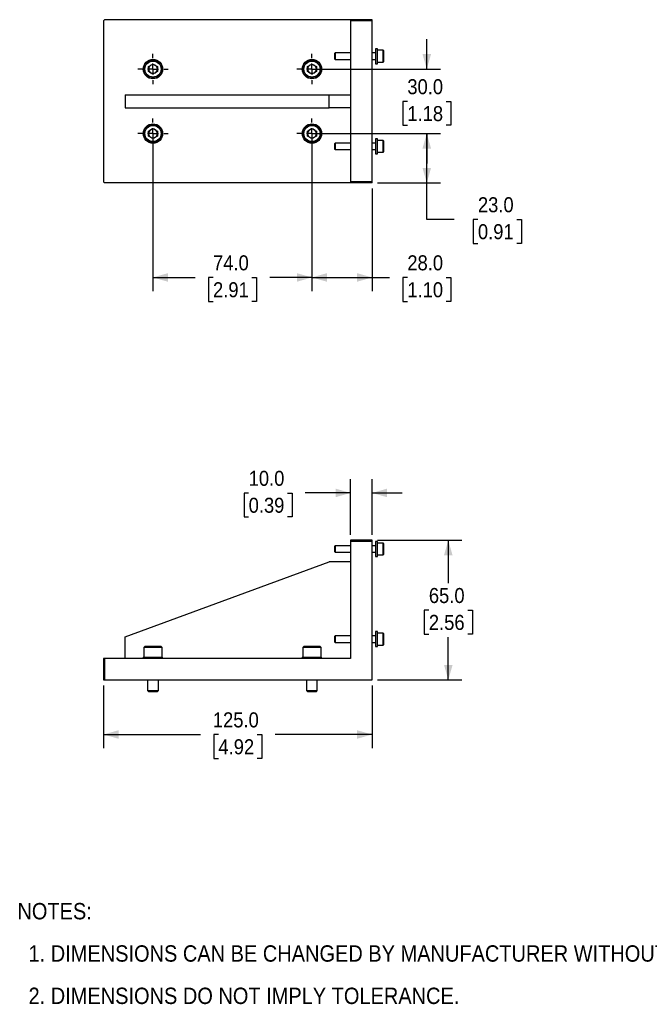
# Model space of a CAD drawing. Header units: millimetres. Extents: x 20 to 864, y 0 to 521.
# Tile 1 of 5: x 20 to 313, y 23 to 482. Entities that reach past the tile are written whole.
import ezdxf

# ---------------------------------------------------------------- set-up
doc = ezdxf.new("R2010")
doc.units = ezdxf.units.MM
doc.header["$LTSCALE"] = 2
doc.linetypes.add('SLD-Center', pattern=[19.05, 15.24, -1.27, 1.27, -1.27])
doc.linetypes.add('SLD-Solid', pattern=[0])
doc.layers.add('CENTER', color=40, linetype='SLD-Center')
doc.layers.add('DIMENSIONS', color=140, linetype='SLD-Solid', lineweight=25)
doc.layers.add('TEXT', color=140, linetype='SLD-Solid', lineweight=25)
doc.styles.add('SLDTEXTSTYLE0', font='GOTHIC.TTF', dxfattribs={"width": 0.913})
doc.dimstyles.new('SLDDIMSTYLE0', dxfattribs={"dimtxt": 7, "dimasz": 7, "dimexe": 0, "dimexo": 0.0625, "dimgap": 1.75, "dimtad": 0, "dimtih": 1, "dimtoh": 1, "dimdec": 1, "dimrnd": 1e-09, "dimzin": 4, "dimdsep": 46, "dimtxsty": 'SLDTEXTSTYLE0', "dimsah": 1, "dimcen": 0.09, "dimadec": 0, "dimazin": 1, "dimtfac": 1, "dimtdec": 1, "dimtofl": 0, "dimtmove": 0, "dimatfit": 3, "dimfxl": 0, "dimfrac": 2, "dimtolj": 1, "dimtzin": 12, "dimarcsym": 0})
doc.dimstyles.new('SLDDIMSTYLE1', dxfattribs={"dimtxt": 7, "dimasz": 7, "dimexe": 0, "dimexo": 0.0625, "dimgap": 1.75, "dimtad": 0, "dimtih": 1, "dimtoh": 1, "dimdec": 1, "dimrnd": 1e-09, "dimzin": 4, "dimdsep": 46, "dimtxsty": 'SLDTEXTSTYLE0', "dimsah": 1, "dimcen": 0.09, "dimadec": 0, "dimazin": 1, "dimtfac": 1, "dimtdec": 1, "dimtmove": 0, "dimatfit": 0, "dimfxl": 0, "dimfrac": 2, "dimtolj": 1, "dimtzin": 12, "dimarcsym": 0})

# ---------------------------------------------------------------- blocks, each defined once
blk = doc.blocks.new('SW_NOTE_0_2')
at = {"layer": 'TEXT', "color": 0, "char_height": 7.62, "attachment_point": 1, "style": 'SLDTEXTSTYLE0'}
for s, insert in [('NOTES:', (0, 9.73)), ('  1. DIMENSIONS CAN BE CHANGED BY MANUFACTURER WITHOUT NOTICE.', (0, -9.97)), ('  2. DIMENSIONS DO NOT IMPLY TOLERANCE.', (0, -29.68))]:
    blk.add_mtext(s, dxfattribs=dict(at, insert=insert))
blk = doc.blocks.new('_D')
at = {"layer": 'DIMENSIONS'}
for p, q in [((58.63, 171.85), (58.63, 142.64)), ((183.63, 171.85), (183.63, 142.64)), ((58.63, 148.99), (103.81, 148.99)), ((112.08, 148.94), (109.94, 148.94)), ((109.94, 148.94), (109.94, 137.83)), ((130.18, 148.94), (132.31, 148.94)), ((132.31, 148.94), (132.31, 137.83)), ((183.63, 148.99), (138.45, 148.99)), ((109.94, 137.83), (112.08, 137.83)), ((132.31, 137.83), (130.18, 137.83))]:
    blk.add_line(p, q, dxfattribs=at)
for points in [[(58.63, 148.99), (65.63, 146.99), (65.63, 150.99)], [(183.63, 148.99), (176.63, 150.99), (176.63, 146.99)]]:
    blk.add_solid(points, dxfattribs=at)
at = {"layer": 'DIMENSIONS', "char_height": 7, "attachment_point": 1, "style": 'SLDTEXTSTYLE0'}
for s, insert in [('125.0', (109.49, 159.3)), ('4.92', (112.08, 146.77))]:
    blk.add_mtext(s, dxfattribs=dict(at, insert=insert))
blk = doc.blocks.new('_D_1')
at = {"layer": 'DIMENSIONS'}
for p, q in [((186.17, 239.39), (225.45, 239.39)), ((219.1, 239.39), (219.1, 219.48)), ((210.05, 206.84), (207.92, 206.84)), ((207.92, 206.84), (207.92, 195.73)), ((228.16, 206.84), (230.29, 206.84)), ((230.29, 206.84), (230.29, 195.73)), ((207.92, 195.73), (210.05, 195.73)), ((219.1, 174.39), (219.1, 194.31)), ((230.29, 195.73), (228.16, 195.73)), ((186.17, 174.39), (225.45, 174.39))]:
    blk.add_line(p, q, dxfattribs=at)
for points in [[(219.1, 239.39), (217.1, 232.39), (221.1, 232.39)], [(219.1, 174.39), (221.1, 181.39), (217.1, 181.39)]]:
    blk.add_solid(points, dxfattribs=at)
at = {"layer": 'DIMENSIONS', "char_height": 7, "attachment_point": 1, "style": 'SLDTEXTSTYLE0'}
for s, insert in [('65.0', (210.05, 217.2)), ('2.56', (210.05, 204.67))]:
    blk.add_mtext(s, dxfattribs=dict(at, insert=insert))
blk = doc.blocks.new('_D_2')
at = {"layer": 'DIMENSIONS'}
for p, q in [((173.63, 241.93), (173.63, 267.8)), ((183.63, 241.93), (183.63, 267.8)), ((126.16, 261.39), (124.02, 261.39)), ((124.02, 261.39), (124.02, 250.28)), ((144.26, 261.39), (146.39, 261.39)), ((146.39, 261.39), (146.39, 250.28)), ((173.63, 261.45), (152.53, 261.45)), ((183.63, 261.45), (197.63, 261.45)), ((124.02, 250.28), (126.16, 250.28)), ((146.39, 250.28), (144.26, 250.28))]:
    blk.add_line(p, q, dxfattribs=at)
for points in [[(173.63, 261.45), (166.63, 263.45), (166.63, 259.45)], [(183.63, 261.45), (190.63, 259.45), (190.63, 263.45)]]:
    blk.add_solid(points, dxfattribs=at)
at = {"layer": 'DIMENSIONS', "char_height": 7, "attachment_point": 1, "style": 'SLDTEXTSTYLE0'}
for s, insert in [('10.0', (126.16, 271.76)), ('0.39', (126.16, 259.22))]:
    blk.add_mtext(s, dxfattribs=dict(at, insert=insert))
blk = doc.blocks.new('_D_8')
at = {"layer": 'DIMENSIONS'}
for p, q in [((155.63, 426.23), (155.63, 355.42)), ((183.63, 403.23), (183.63, 355.42)), ((155.63, 361.77), (183.63, 361.77)), ((183.63, 361.77), (191.76, 361.77)), ((200.03, 361.72), (197.89, 361.72)), ((197.89, 361.72), (197.89, 350.6)), ((218.13, 361.72), (220.26, 361.72)), ((220.26, 361.72), (220.26, 350.6)), ((197.89, 350.6), (200.03, 350.6)), ((220.26, 350.6), (218.13, 350.6))]:
    blk.add_line(p, q, dxfattribs=at)
for points in [[(155.63, 361.77), (162.63, 359.77), (162.63, 363.77)], [(183.63, 361.77), (176.63, 363.77), (176.63, 359.77)]]:
    blk.add_solid(points, dxfattribs=at)
at = {"layer": 'DIMENSIONS', "char_height": 7, "attachment_point": 1, "style": 'SLDTEXTSTYLE0'}
for s, insert in [('28.0', (200.03, 372.08)), ('1.10', (200.03, 359.55))]:
    blk.add_mtext(s, dxfattribs=dict(at, insert=insert))
blk = doc.blocks.new('_D_9')
at = {"layer": 'DIMENSIONS'}
for p, q in [((81.63, 426.23), (81.63, 355.42)), ((155.63, 426.23), (155.63, 355.42)), ((81.63, 361.77), (101.31, 361.77)), ((109.58, 361.72), (107.44, 361.72)), ((107.44, 361.72), (107.44, 350.6)), ((127.68, 361.72), (129.81, 361.72)), ((129.81, 361.72), (129.81, 350.6)), ((155.63, 361.77), (135.95, 361.77)), ((107.44, 350.6), (109.58, 350.6)), ((129.81, 350.6), (127.68, 350.6))]:
    blk.add_line(p, q, dxfattribs=at)
for points in [[(81.63, 361.77), (88.63, 359.77), (88.63, 363.77)], [(155.63, 361.77), (148.63, 363.77), (148.63, 359.77)]]:
    blk.add_solid(points, dxfattribs=at)
at = {"layer": 'DIMENSIONS', "char_height": 7, "attachment_point": 1, "style": 'SLDTEXTSTYLE0'}
for s, insert in [('74.0', (109.58, 372.08)), ('2.91', (109.58, 359.55))]:
    blk.add_mtext(s, dxfattribs=dict(at, insert=insert))
blk = doc.blocks.new('_D_10')
at = {"layer": 'DIMENSIONS'}
for p, q in [((158.17, 428.77), (215.43, 428.77)), ((209.08, 405.77), (209.08, 428.77)), ((186.17, 405.77), (215.43, 405.77)), ((209.08, 388.81), (209.08, 405.77)), ((221.78, 388.81), (209.08, 388.81)), ((232.89, 388.76), (230.75, 388.76)), ((230.75, 388.76), (230.75, 377.64)), ((250.99, 388.76), (253.12, 388.76)), ((253.12, 388.76), (253.12, 377.64)), ((230.75, 377.64), (232.89, 377.64)), ((253.12, 377.64), (250.99, 377.64))]:
    blk.add_line(p, q, dxfattribs=at)
for points in [[(209.08, 428.77), (207.08, 421.77), (211.08, 421.77)], [(209.08, 405.77), (211.08, 412.77), (207.08, 412.77)]]:
    blk.add_solid(points, dxfattribs=at)
at = {"layer": 'DIMENSIONS', "char_height": 7, "attachment_point": 1, "style": 'SLDTEXTSTYLE0'}
for s, insert in [('23.0', (232.89, 399.12)), ('0.91', (232.89, 386.58))]:
    blk.add_mtext(s, dxfattribs=dict(at, insert=insert))
blk = doc.blocks.new('_D_11')
at = {"layer": 'DIMENSIONS'}
for p, q in [((209.08, 458.77), (209.08, 472.77)), ((158.17, 458.77), (215.43, 458.77)), ((200.03, 443.72), (197.89, 443.72)), ((197.89, 443.72), (197.89, 432.6)), ((218.13, 443.72), (220.26, 443.72)), ((220.26, 443.72), (220.26, 432.6)), ((197.89, 432.6), (200.03, 432.6)), ((220.26, 432.6), (218.13, 432.6)), ((158.17, 428.77), (215.43, 428.77)), ((209.08, 428.77), (209.08, 414.77))]:
    blk.add_line(p, q, dxfattribs=at)
for points in [[(209.08, 458.77), (211.08, 465.77), (207.08, 465.77)], [(209.08, 428.77), (207.08, 421.77), (211.08, 421.77)]]:
    blk.add_solid(points, dxfattribs=at)
at = {"layer": 'DIMENSIONS', "char_height": 7, "attachment_point": 1, "style": 'SLDTEXTSTYLE0'}
for s, insert in [('30.0', (200.03, 454.08)), ('1.18', (200.03, 441.55))]:
    blk.add_mtext(s, dxfattribs=dict(at, insert=insert))
blk = doc.blocks.new('SW_CENTERMARKSYMBOL_4')
at = {"layer": 'CENTER', "color": 0}
for p, q in [((0, 5.08), (0, 7.04)), ((-5.08, 0), (-7.04, 0)), ((0, 0), (-2.54, 0)), ((0, 0), (0, 2.54)), ((0, 0), (0, -2.54)), ((0, 0), (2.54, 0)), ((5.08, 0), (7.04, 0)), ((0, -5.08), (0, -7.04))]:
    blk.add_line(p, q, dxfattribs=at)
blk = doc.blocks.new('SW_CENTERMARKSYMBOL_5')
at = {"layer": 'CENTER', "color": 0}
for p, q in [((0, 5.08), (0, 7.04)), ((-5.08, 0), (-7.04, 0)), ((0, 0), (-2.54, 0)), ((0, 0), (0, 2.54)), ((0, 0), (0, -2.54)), ((0, 0), (2.54, 0)), ((5.08, 0), (7.04, 0)), ((0, -5.08), (0, -7.04))]:
    blk.add_line(p, q, dxfattribs=at)
blk = doc.blocks.new('SW_CENTERMARKSYMBOL_6')
at = {"layer": 'CENTER', "color": 0}
for p, q in [((0, 5.08), (0, 7.04)), ((-5.08, 0), (-7.04, 0)), ((0, 0), (-2.54, 0)), ((0, 0), (0, 2.54)), ((0, 0), (0, -2.54)), ((0, 0), (2.54, 0)), ((5.08, 0), (7.04, 0)), ((0, -5.08), (0, -7.04))]:
    blk.add_line(p, q, dxfattribs=at)
blk = doc.blocks.new('SW_CENTERMARKSYMBOL_7')
at = {"layer": 'CENTER', "color": 0}
for p, q in [((0, 5.08), (0, 7.04)), ((-5.08, 0), (-7.04, 0)), ((0, 0), (-2.54, 0)), ((0, 0), (0, 2.54)), ((0, 0), (0, -2.54)), ((0, 0), (2.54, 0)), ((5.08, 0), (7.04, 0)), ((0, -5.08), (0, -7.04))]:
    blk.add_line(p, q, dxfattribs=at)

msp = doc.modelspace()

# ---------------------------------------------------------------- linework, layer by layer
for p, q in [((58.63, 481.27), (59.13, 481.77)), ((173.63, 481.77), (59.13, 481.77)), ((173.63, 481.77), (173.63, 481.27)), ((183.63, 481.77), (173.63, 481.77)), ((183.63, 481.27), (183.63, 481.77)), ((58.63, 481.27), (58.63, 406.27)), ((183.63, 481.27), (173.63, 481.27)), ((173.63, 481.27), (173.63, 406.27)), ((183.63, 406.27), (183.63, 481.27)), ((186.08, 468.27), (185.18, 468.27)), ((185.18, 468.27), (185.18, 461.27)), ((186.08, 461.27), (186.08, 468.27)), ((166.36, 466.27), (166.08, 465.99)), ((166.08, 465.99), (166.08, 463.55)), ((166.08, 463.55), (166.36, 463.27)), ((173.63, 466.27), (166.36, 466.27)), ((166.36, 466.27), (166.36, 463.27)), ((166.36, 463.27), (173.63, 463.27)), ((185.18, 466.27), (183.63, 466.27)), ((183.63, 463.27), (185.18, 463.27)), ((188.78, 467.52), (186.08, 467.52)), ((189.08, 467.22), (188.78, 467.52)), ((188.78, 462.02), (188.78, 467.52)), ((189.08, 462.32), (189.08, 467.22)), ((79.59, 459.95), (81.63, 461.13)), ((79.59, 457.59), (79.59, 459.95)), ((81.63, 461.13), (83.67, 459.95)), ((83.67, 459.95), (83.67, 457.59)), ((153.59, 459.95), (155.63, 461.13)), ((153.59, 457.59), (153.59, 459.95)), ((155.63, 461.13), (157.67, 459.95)), ((157.67, 459.95), (157.67, 457.59)), ((185.18, 461.27), (186.08, 461.27)), ((186.08, 462.02), (188.78, 462.02)), ((188.78, 462.02), (189.08, 462.32)), ((81.63, 456.41), (79.59, 457.59)), ((83.67, 457.59), (81.63, 456.41)), ((155.63, 456.41), (153.59, 457.59)), ((157.67, 457.59), (155.63, 456.41)), ((68.63, 446.77), (163.63, 446.77)), ((68.63, 446.77), (68.63, 440.77)), ((163.63, 440.77), (163.63, 446.77)), ((163.63, 446.77), (173.63, 446.77)), ((68.63, 440.77), (163.63, 440.77)), ((173.63, 440.77), (163.63, 440.77)), ((79.59, 429.95), (81.63, 431.13)), ((81.63, 431.13), (83.67, 429.95)), ((153.59, 429.95), (155.63, 431.13)), ((155.63, 431.13), (157.67, 429.95)), ((79.59, 427.59), (79.59, 429.95)), ((81.63, 426.41), (79.59, 427.59)), ((83.67, 427.59), (81.63, 426.41)), ((83.67, 429.95), (83.67, 427.59)), ((153.59, 427.59), (153.59, 429.95)), ((155.63, 426.41), (153.59, 427.59)), ((157.67, 427.59), (155.63, 426.41)), ((157.67, 429.95), (157.67, 427.59)), ((166.36, 424.27), (166.08, 423.99)), ((166.08, 423.99), (166.08, 421.55)), ((173.63, 424.27), (166.36, 424.27)), ((166.36, 424.27), (166.36, 421.27)), ((185.18, 424.27), (183.63, 424.27)), ((186.08, 426.27), (185.18, 426.27)), ((185.18, 426.27), (185.18, 419.27)), ((186.08, 419.27), (186.08, 426.27)), ((188.78, 425.52), (186.08, 425.52)), ((189.08, 425.22), (188.78, 425.52)), ((188.78, 420.02), (188.78, 425.52)), ((189.08, 420.32), (189.08, 425.22)), ((166.08, 421.55), (166.36, 421.27)), ((166.36, 421.27), (173.63, 421.27)), ((183.63, 421.27), (185.18, 421.27)), ((185.18, 419.27), (186.08, 419.27)), ((186.08, 420.02), (188.78, 420.02)), ((188.78, 420.02), (189.08, 420.32)), ((59.13, 405.77), (58.63, 406.27)), ((173.63, 405.77), (59.13, 405.77)), ((183.63, 406.27), (173.63, 406.27)), ((173.63, 406.27), (173.63, 405.77)), ((183.63, 405.77), (173.63, 405.77)), ((183.63, 405.77), (183.63, 406.27)), ((183.63, 239.39), (173.63, 239.39)), ((173.63, 239.39), (173.63, 238.89)), ((183.63, 238.89), (173.63, 238.89)), ((173.63, 238.89), (173.63, 184.39)), ((183.63, 238.89), (183.63, 239.39)), ((183.63, 174.39), (183.63, 238.89)), ((186.08, 238.89), (185.18, 238.89)), ((185.18, 238.89), (185.18, 235.39)), ((186.08, 235.39), (186.08, 238.89)), ((166.36, 236.89), (166.08, 236.61)), ((166.08, 236.61), (166.08, 234.18)), ((166.08, 234.18), (166.36, 233.89)), ((173.63, 236.89), (166.36, 236.89)), ((166.36, 236.89), (166.36, 233.89)), ((166.36, 233.89), (173.63, 233.89)), ((185.18, 236.89), (183.63, 236.89)), ((183.63, 233.89), (185.18, 233.89)), ((185.18, 235.39), (185.18, 231.89)), ((188.78, 238.14), (186.08, 238.14)), ((186.08, 231.89), (186.08, 235.39)), ((189.08, 237.84), (188.78, 238.14)), ((188.78, 232.64), (188.78, 238.14)), ((189.08, 235.39), (189.08, 237.84)), ((189.08, 232.94), (189.08, 235.39)), ((68.63, 194.39), (163.63, 229.39)), ((173.63, 229.39), (163.63, 229.39)), ((185.18, 231.89), (186.08, 231.89)), ((186.08, 232.64), (188.78, 232.64)), ((188.78, 232.64), (189.08, 232.94)), ((68.63, 184.39), (68.63, 194.39)), ((166.36, 194.89), (166.08, 194.61)), ((166.08, 194.61), (166.08, 192.18)), ((173.63, 194.89), (166.36, 194.89)), ((166.36, 194.89), (166.36, 191.89)), ((185.18, 194.89), (183.63, 194.89)), ((186.08, 196.89), (185.18, 196.89)), ((185.18, 196.89), (185.18, 193.39)), ((185.18, 193.39), (185.18, 189.89)), ((186.08, 193.39), (186.08, 196.89)), ((188.78, 196.14), (186.08, 196.14)), ((186.08, 189.89), (186.08, 193.39)), ((189.08, 195.84), (188.78, 196.14)), ((188.78, 190.64), (188.78, 196.14)), ((189.08, 193.39), (189.08, 195.84)), ((189.08, 190.94), (189.08, 193.39)), ((77.88, 189.99), (77.38, 189.49)), ((77.38, 189.49), (77.38, 184.99)), ((85.88, 189.49), (77.38, 189.49)), ((85.38, 189.99), (77.88, 189.99)), ((85.88, 189.49), (85.38, 189.99)), ((85.88, 184.99), (85.88, 189.49)), ((151.88, 189.99), (151.38, 189.49)), ((151.38, 189.49), (151.38, 184.99)), ((159.88, 189.49), (151.38, 189.49)), ((159.38, 189.99), (151.88, 189.99)), ((159.88, 189.49), (159.38, 189.99)), ((159.88, 184.99), (159.88, 189.49)), ((166.08, 192.18), (166.36, 191.89)), ((166.36, 191.89), (173.63, 191.89)), ((183.63, 191.89), (185.18, 191.89)), ((185.18, 189.89), (186.08, 189.89)), ((186.08, 190.64), (188.78, 190.64)), ((188.78, 190.64), (189.08, 190.94)), ((58.63, 184.39), (58.63, 174.39)), ((59.13, 184.39), (58.63, 184.39)), ((59.13, 184.39), (59.13, 174.39)), ((173.63, 184.39), (59.13, 184.39)), ((77.13, 184.99), (77.13, 184.39)), ((77.13, 184.99), (86.13, 184.99)), ((86.13, 184.39), (86.13, 184.99)), ((151.13, 184.99), (151.13, 184.39)), ((151.13, 184.99), (160.13, 184.99)), ((160.13, 184.39), (160.13, 184.99)), ((58.63, 174.39), (59.13, 174.39)), ((59.13, 174.39), (183.63, 174.39)), ((79.13, 174.39), (79.13, 169.44)), ((84.13, 169.44), (84.13, 174.39)), ((153.13, 174.39), (153.13, 169.44)), ((158.13, 169.44), (158.13, 174.39)), ((79.13, 169.44), (79.57, 168.99)), ((79.13, 169.44), (84.13, 169.44)), ((79.57, 168.99), (83.68, 168.99)), ((83.68, 168.99), (84.13, 169.44)), ((153.13, 169.44), (153.57, 168.99)), ((153.13, 169.44), (158.13, 169.44)), ((153.57, 168.99), (157.68, 168.99)), ((157.68, 168.99), (158.13, 169.44))]:
    msp.add_line(p, q)
for centre, radius in [((81.63, 458.77), 4.5), ((81.63, 458.77), 4.25), ((155.63, 458.77), 4.5), ((155.63, 458.77), 4.25), ((81.63, 458.77), 3.75), ((155.63, 458.77), 3.75), ((81.63, 428.77), 4.5), ((81.63, 428.77), 4.25), ((81.63, 428.77), 3.75), ((155.63, 428.77), 4.5), ((155.63, 428.77), 4.25), ((155.63, 428.77), 3.75)]:
    msp.add_circle(centre, radius)
for centre, start, end in [((81.63, 458.77), 120, 180), ((81.63, 458.77), 180, 240), ((81.63, 458.77), 60, 120), ((81.63, 458.77), 0, 60), ((81.63, 458.77), 300, 0), ((155.63, 458.77), 120, 180), ((155.63, 458.77), 180, 240), ((155.63, 458.77), 60, 120), ((155.63, 458.77), 0, 60), ((155.63, 458.77), 300, 0), ((81.63, 458.77), 240, 300), ((155.63, 458.77), 240, 300), ((81.63, 428.77), 120, 180), ((81.63, 428.77), 180, 240), ((81.63, 428.77), 60, 120), ((81.63, 428.77), 240, 300), ((81.63, 428.77), 0, 60), ((81.63, 428.77), 300, 0), ((155.63, 428.77), 120, 180), ((155.63, 428.77), 180, 240), ((155.63, 428.77), 60, 120), ((155.63, 428.77), 240, 300), ((155.63, 428.77), 0, 60), ((155.63, 428.77), 300, 0)]:
    msp.add_arc(centre, 2.04, start, end)

# ---------------------------------------------------------------- block references
at = {"layer": 'CENTER'}
for name, p in [('SW_CENTERMARKSYMBOL_7', (81.63, 458.77)), ('SW_CENTERMARKSYMBOL_5', (155.63, 458.77)), ('SW_CENTERMARKSYMBOL_4', (81.63, 428.77)), ('SW_CENTERMARKSYMBOL_6', (155.63, 428.77))]:
    msp.add_blockref(name, p, dxfattribs=at)
at = {"layer": 'TEXT'}
msp.add_blockref('SW_NOTE_0_2', (18.52, 60.82), dxfattribs=at)

# ---------------------------------------------------------------- dimensions: what is measured, and where the dimension line sits
at = {"layer": 'DIMENSIONS'}
for base, p1, p2, dimstyle, picture, middle in [((209.08, 428.77), (155.63, 458.77), (155.63, 428.77), 'SLDDIMSTYLE1', '_D_11', (209.08, 443.77)), ((209.08, 428.77), (183.63, 405.77), (155.63, 428.77), 'SLDDIMSTYLE0', '_D_10', (209.08, 388.81)), ((219.1, 239.39), (183.63, 174.39), (183.63, 239.39), 'SLDDIMSTYLE0', '_D_1', (219.1, 206.89))]:
    dim = msp.add_linear_dim(base=base, p1=p1, p2=p2, angle=90, dimstyle=dimstyle, dxfattribs=at)
    dim.commit()
    dim.dimension.update_dxf_attribs({"geometry": picture, "text_midpoint": middle, "dimtype": 160})
for base, p1, p2, dimstyle, picture, middle in [((81.63, 361.77), (155.63, 428.77), (81.63, 428.77), 'SLDDIMSTYLE0', '_D_9', (118.63, 361.77)), ((155.63, 361.77), (183.63, 405.77), (155.63, 428.77), 'SLDDIMSTYLE0', '_D_8', (209.08, 361.77)), ((173.63, 261.45), (183.63, 239.39), (173.63, 239.39), 'SLDDIMSTYLE1', '_D_2', (135.21, 261.45)), ((183.63, 148.99), (58.63, 174.39), (183.63, 174.39), 'SLDDIMSTYLE0', '_D', (121.13, 148.99))]:
    dim = msp.add_linear_dim(base=base, p1=p1, p2=p2, dimstyle=dimstyle, dxfattribs=at)
    dim.commit()
    dim.dimension.update_dxf_attribs({"geometry": picture, "text_midpoint": middle, "dimtype": 160})

doc.saveas('drawing.dxf')
